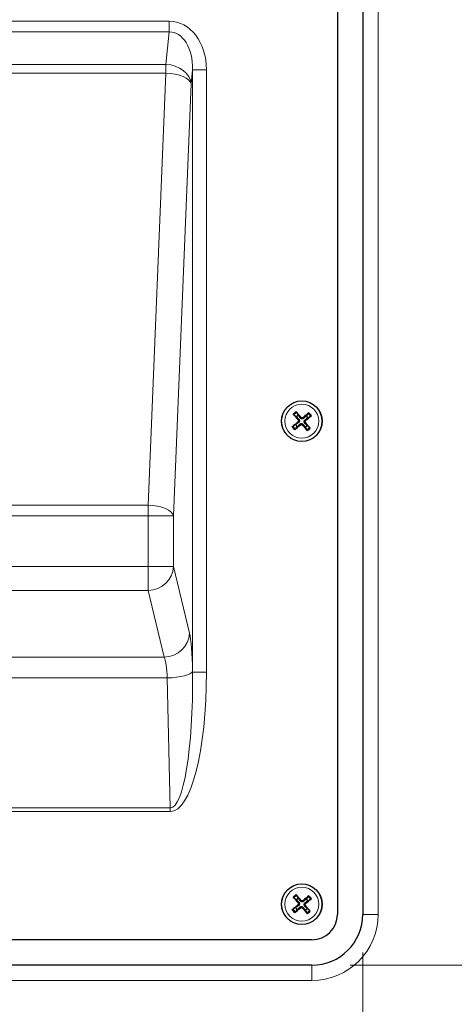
# Model space of a CAD drawing. Header units: millimetres. Extents: x -2236 to 4365, y 90 to 3088.
# Tile 17 of 39: x 760 to 845, y 1955 to 2149. Entities that reach past the tile are written whole.
import ezdxf

# ---------------------------------------------------------------- set-up
doc = ezdxf.new("R2010")
doc.units = ezdxf.units.MM
doc.header["$LTSCALE"] = 15
doc.layers.add('Quota (ISO)', color=7, linetype='Continuous', lineweight=15, true_color=0x008000)
doc.layers.add('Visibile sottile (ISO)', color=9, linetype='Continuous', lineweight=18, true_color=0x808080)
doc.layers.add('Visibile (ISO)', color=7, linetype='Continuous', lineweight=25)
doc.styles.add('Testo nota (ISO)', font='tahoma.ttf')
doc.dimstyles.new('Default (ISO)', dxfattribs={"dimscale": 15, "dimtxt": 2, "dimasz": 1.5, "dimexe": 2, "dimexo": 0.5, "dimgap": 0.5, "dimtad": 1, "dimtoh": 1, "dimrnd": 1e-08, "dimtxsty": 'Testo nota (ISO)', "dimblk": 'Filled-1', "dimcen": 0.09, "dimdle": 10, "dimclrd": 256, "dimclre": 256, "dimclrt": 256, "dimazin": 2, "dimtfac": 0.75, "dimtmove": 0, "dimatfit": 3, "dimfxl": 0, "dimtolj": 1, "dimtzin": 0, "dimlwd": -1, "dimlwe": -1, "dimarcsym": 0})

# ---------------------------------------------------------------- blocks, each defined once
blk = doc.blocks.new('Filled-1')
at = {"color": 0}
for p, q in [((0, 0), (-1, 0.3333)), ((-1, 0.3333), (-1, -0.3333)), ((-1, 0), (0, 0)), ((-1, -0.3333), (0, 0))]:
    blk.add_line(p, q, dxfattribs=at)
at = {"color": 0, "flags": 128}
blk.add_lwpolyline([(-1, -0.3333), (0, 0), (-1, 0.3333), (-1, -0.3333)], dxfattribs=at)
at = {"color": 0}
blk.add_solid([(-1, -0.3333), (0, 0), (-1, 0.3333), (-1, -0.3333)], dxfattribs=at)
blk = doc.blocks.new('*D19')
at = {"layer": 'Defpoints', "color": 0, "transparency": 16777216}
for p in [(2980.54, 2676.18), (-2236.49, 2219.75), (3189.41, 2061.87), (2980.54, 1763.32)]:
    blk.add_point(p, dxfattribs=at)
at = {"layer": 'Quota (ISO)', "transparency": 16777216}
for p, q in [((2988.02, 2676.83), (3200.94, 2695.46)), ((2988.02, 1762.66), (3200.94, 1744.03))]:
    blk.add_line(p, q, dxfattribs=at)
blk.add_arc((-2236.49, 2219.75), 5428.2, 355.23749, 4.76251, dxfattribs=at)
at = {"layer": 'Quota (ISO)', "transparency": 16777216, "xscale": 22.5, "yscale": 22.5, "zscale": 22.5}
for p, rotation in [((3171.05, 2692.85), 94.88125373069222), ((3171.05, 1746.65), 265.1187462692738)]:
    blk.add_blockref('Filled-1', p, dxfattribs=dict(at, rotation=rotation))
at = {"layer": 'Quota (ISO)', "transparency": 16777216, "insert": (3168.59, 2190.81), "char_height": 30, "attachment_point": 4, "rotation": 90, "style": 'Testo nota (ISO)'}
blk.add_mtext('\\A1;10°', dxfattribs=at)
blk = doc.blocks.new('*D27')
at = {"layer": 'Defpoints', "color": 0, "transparency": 16777216}
for p in [(817.46, 1962.75), (1016.11, 1962.75), (262.67, 1763.32)]:
    blk.add_point(p, dxfattribs=at)
at = {"layer": 'Quota (ISO)', "transparency": 16777216}
for p, q in [((824.96, 1962.75), (1046.11, 1962.75)), ((1016.11, 1940.25), (1016.11, 1909.93)), ((1016.11, 1785.82), (1016.11, 1816.13)), ((270.17, 1763.32), (1046.11, 1763.32))]:
    blk.add_line(p, q, dxfattribs=at)
at = {"layer": 'Quota (ISO)', "transparency": 16777216, "xscale": 22.5, "yscale": 22.5, "zscale": 22.5}
for p, rotation in [((1016.11, 1962.75), 90), ((1016.11, 1763.32), 270)]:
    blk.add_blockref('Filled-1', p, dxfattribs=dict(at, rotation=rotation))
at = {"layer": 'Quota (ISO)', "transparency": 16777216, "insert": (1016.11, 1823.63), "char_height": 30, "attachment_point": 4, "rotation": 90, "style": 'Testo nota (ISO)'}
blk.add_mtext('\\A1; 200', dxfattribs=at)
blk = doc.blocks.new('*D28')
at = {"layer": 'Defpoints', "color": 0, "transparency": 16777216}
for p in [(817.46, 2176.75), (1014.61, 2176.75), (817.46, 1962.75)]:
    blk.add_point(p, dxfattribs=at)
at = {"layer": 'Quota (ISO)', "transparency": 16777216}
for p, q in [((824.96, 2176.75), (1044.61, 2176.75)), ((1014.61, 2154.25), (1014.61, 2109.42)), ((1014.61, 1985.25), (1014.61, 2030.07)), ((824.96, 1962.75), (1044.61, 1962.75))]:
    blk.add_line(p, q, dxfattribs=at)
at = {"layer": 'Quota (ISO)', "transparency": 16777216, "xscale": 22.5, "yscale": 22.5, "zscale": 22.5}
for p, rotation in [((1014.61, 2176.75), 90), ((1014.61, 1962.75), 270)]:
    blk.add_blockref('Filled-1', p, dxfattribs=dict(at, rotation=rotation))
at = {"layer": 'Quota (ISO)', "transparency": 16777216, "insert": (1014.61, 2037.57), "char_height": 30, "attachment_point": 4, "rotation": 90, "style": 'Testo nota (ISO)'}
blk.add_mtext('\\A1;214', dxfattribs=at)
blk = doc.blocks.new('*D33')
at = {"layer": 'Defpoints', "color": 0, "transparency": 16777216}
for p in [(653.46, 1972.75), (827.46, 1972.75), (827.46, 1576.79)]:
    blk.add_point(p, dxfattribs=at)
at = {"layer": 'Quota (ISO)', "transparency": 16777216}
for p, q in [((653.46, 1965.25), (653.46, 1546.79)), ((827.46, 1965.25), (827.46, 1546.79)), ((675.96, 1576.79), (701.96, 1576.79)), ((804.96, 1576.79), (778.96, 1576.79))]:
    blk.add_line(p, q, dxfattribs=at)
at = {"layer": 'Quota (ISO)', "transparency": 16777216, "xscale": 22.5, "yscale": 22.5, "zscale": 22.5, "rotation": 180}
blk.add_blockref('Filled-1', (653.46, 1576.79), dxfattribs=at)
at = {"layer": 'Quota (ISO)', "transparency": 16777216, "xscale": 22.5, "yscale": 22.5, "zscale": 22.5}
blk.add_blockref('Filled-1', (827.46, 1576.79), dxfattribs=at)
at = {"layer": 'Quota (ISO)', "transparency": 16777216, "insert": (709.46, 1576.79), "char_height": 30, "attachment_point": 4, "style": 'Testo nota (ISO)'}
blk.add_mtext('\\A1;174', dxfattribs=at)
blk = doc.blocks.new('*D34')
at = {"layer": 'Defpoints', "color": 0, "transparency": 16777216}
for p in [(827.46, 1972.75), (926.17, 1826.86), (926.17, 1576.79)]:
    blk.add_point(p, dxfattribs=at)
at = {"layer": 'Quota (ISO)', "transparency": 16777216}
for p, q in [((827.46, 1965.25), (827.46, 1546.79)), ((926.17, 1819.36), (926.17, 1546.79)), ((849.96, 1576.79), (903.67, 1576.79)), ((926.17, 1576.79), (948.67, 1576.79))]:
    blk.add_line(p, q, dxfattribs=at)
at = {"layer": 'Quota (ISO)', "transparency": 16777216, "xscale": 22.5, "yscale": 22.5, "zscale": 22.5, "rotation": 180}
blk.add_blockref('Filled-1', (827.46, 1576.79), dxfattribs=at)
at = {"layer": 'Quota (ISO)', "transparency": 16777216, "xscale": 22.5, "yscale": 22.5, "zscale": 22.5}
blk.add_blockref('Filled-1', (926.17, 1576.79), dxfattribs=at)
at = {"layer": 'Quota (ISO)', "transparency": 16777216, "insert": (956.17, 1576.79), "char_height": 30, "attachment_point": 4, "style": 'Testo nota (ISO)'}
blk.add_mtext('\\A1; 98', dxfattribs=at)

msp = doc.modelspace()

# ---------------------------------------------------------------- linework, layer by layer
at = {"layer": 'Visibile (ISO)'}
for p, q in [((822.46, 2166.748), (822.46, 1972.748)), ((827.46, 2166.748), (827.46, 1972.748)), ((813.93, 2070.992), (814.403, 2070.612)), ((814.79, 2070.938), (814.497, 2071.469)), ((816.704, 2071.278), (816.325, 2070.805)), ((816.65, 2070.418), (817.181, 2070.711)), ((814.271, 2069.078), (813.74, 2068.785)), ((814.217, 2068.218), (814.596, 2068.691)), ((816.131, 2068.558), (816.423, 2068.027)), ((816.991, 2068.504), (816.517, 2068.884)), ((813.93, 1975.992), (814.403, 1975.612)), ((814.79, 1975.938), (814.497, 1976.469)), ((816.704, 1976.278), (816.325, 1975.805)), ((816.65, 1975.418), (817.181, 1975.711)), ((814.271, 1974.078), (813.74, 1973.785)), ((814.217, 1973.218), (814.596, 1973.691)), ((816.131, 1973.558), (816.423, 1973.027)), ((816.991, 1973.504), (816.517, 1973.884)), ((817.46, 1967.748), (663.46, 1967.748)), ((817.46, 1962.748), (663.46, 1962.748))]:
    msp.add_line(p, q, dxfattribs=at)
for centre in [(815.46, 2069.748), (815.46, 1974.748)]:
    msp.add_circle(centre, 4, dxfattribs=at)
for centre, radius, start, end in [((815.46, 2069.748), 1.365, 119.39455, 140.73558), ((815.46, 2069.748), 1.365, 29.39455, 50.73558), ((815.46, 2069.748), 1.365, 209.39455, 230.73558), ((815.46, 2069.748), 1.365, 299.39455, 320.73558), ((815.46, 1974.748), 1.365, 119.39455, 140.73558), ((815.46, 1974.748), 1.365, 29.39455, 50.73558), ((815.46, 1974.748), 1.365, 209.39455, 230.73558), ((815.46, 1974.748), 1.365, 299.39455, 320.73558), ((817.46, 1972.748), 5, 270, 0), ((817.46, 1972.748), 10, 270, 0)]:
    msp.add_arc(centre, radius, start, end, dxfattribs=at)
for centre, major_axis, start_param, end_param in [((815.606, 2069.875), (4.276, -4.891), 4.3752382, 4.6085636), ((815.31, 2069.626), (-4.086, 5.052), 4.8162143, 5.0495397), ((815.588, 2069.602), (-4.891, -4.276), 4.3752382, 4.6085636), ((815.339, 2069.899), (5.052, 4.086), 4.8162143, 5.0495397), ((815.582, 2069.597), (-5.052, -4.086), 4.8162143, 5.0495397), ((815.333, 2069.894), (4.891, 4.276), 4.3752382, 4.6085636), ((815.611, 2069.87), (4.086, -5.052), 4.8162143, 5.0495397), ((815.315, 2069.62), (-4.276, 4.891), 4.3752382, 4.6085636), ((815.606, 1974.875), (4.276, -4.891), 4.3752382, 4.6085636), ((815.31, 1974.626), (-4.086, 5.052), 4.8162143, 5.0495397), ((815.588, 1974.602), (-4.891, -4.276), 4.3752382, 4.6085636), ((815.339, 1974.899), (5.052, 4.086), 4.8162143, 5.0495397), ((815.582, 1974.597), (-5.052, -4.086), 4.8162143, 5.0495397), ((815.333, 1974.894), (4.891, 4.276), 4.3752382, 4.6085636), ((815.611, 1974.87), (4.086, -5.052), 4.8162143, 5.0495397), ((815.315, 1974.62), (-4.276, 4.891), 4.3752382, 4.6085636)]:
    msp.add_ellipse(centre, major_axis=major_axis, ratio=0.0871557, start_param=start_param, end_param=end_param, dxfattribs=at)
for points, knots in [([(813.93, 2070.992), (813.924, 2070.997), (813.915, 2071.004), (813.897, 2071.022), (813.882, 2071.037), (813.856, 2071.065), (813.839, 2071.083), (813.814, 2071.112), (813.8, 2071.128), (813.789, 2071.142)], [0.056834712, 0.056834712, 0.056834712, 0.056834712, 0.061827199, 0.061827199, 0.067997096, 0.067997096, 0.074241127, 0.074241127, 0.079631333, 0.079631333, 0.079631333, 0.079631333]), ([(814.374, 2071.633), (814.385, 2071.62), (814.399, 2071.604), (814.423, 2071.574), (814.438, 2071.554), (814.461, 2071.524), (814.473, 2071.507), (814.488, 2071.485), (814.494, 2071.476), (814.497, 2071.469)], [0.019494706, 0.019494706, 0.019494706, 0.019494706, 0.024884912, 0.024884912, 0.031128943, 0.031128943, 0.037298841, 0.037298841, 0.042291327, 0.042291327, 0.042291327, 0.042291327]), ([(815.838, 2070.339), (815.803, 2070.305), (815.76, 2070.276), (815.687, 2070.242), (815.651, 2070.23), (815.576, 2070.217), (815.537, 2070.215), (815.465, 2070.221), (815.426, 2070.23), (815.355, 2070.256), (815.322, 2070.274), (815.256, 2070.32), (815.219, 2070.355), (815.189, 2070.395)], [0.19663868, 0.19663868, 0.19663868, 0.19663868, 0.212003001, 0.212003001, 0.222939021, 0.222939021, 0.23387504, 0.23387504, 0.24481106, 0.24481106, 0.255747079, 0.255747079, 0.2711114, 0.2711114, 0.2711114, 0.2711114]), ([(815.724, 2070.469), (815.698, 2070.447), (815.665, 2070.428), (815.595, 2070.404), (815.557, 2070.4), (815.487, 2070.405), (815.451, 2070.414), (815.384, 2070.447), (815.354, 2070.47), (815.329, 2070.498), (815.327, 2070.501), (815.324, 2070.504)], [0, 0, 0, 0, 0.010484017, 0.010484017, 0.020968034, 0.020968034, 0.031445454, 0.031445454, 0.041922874, 0.041922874, 0.042989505, 0.042989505, 0.042989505, 0.042989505]), ([(816.704, 2071.278), (816.709, 2071.284), (816.717, 2071.293), (816.735, 2071.312), (816.749, 2071.326), (816.777, 2071.352), (816.795, 2071.369), (816.825, 2071.394), (816.84, 2071.408), (816.854, 2071.419)], [0.056834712, 0.056834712, 0.056834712, 0.056834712, 0.061827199, 0.061827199, 0.067997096, 0.067997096, 0.074241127, 0.074241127, 0.079631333, 0.079631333, 0.079631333, 0.079631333]), ([(817.346, 2070.835), (817.332, 2070.823), (817.316, 2070.81), (817.286, 2070.785), (817.267, 2070.77), (817.236, 2070.747), (817.22, 2070.735), (817.198, 2070.721), (817.188, 2070.715), (817.181, 2070.711)], [0.019494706, 0.019494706, 0.019494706, 0.019494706, 0.024884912, 0.024884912, 0.031128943, 0.031128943, 0.037298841, 0.037298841, 0.042291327, 0.042291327, 0.042291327, 0.042291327]), ([(813.575, 2068.661), (813.588, 2068.673), (813.604, 2068.686), (813.635, 2068.71), (813.654, 2068.726), (813.685, 2068.749), (813.701, 2068.76), (813.723, 2068.775), (813.733, 2068.781), (813.74, 2068.785)], [0.019494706, 0.019494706, 0.019494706, 0.019494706, 0.024884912, 0.024884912, 0.031128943, 0.031128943, 0.037298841, 0.037298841, 0.042291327, 0.042291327, 0.042291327, 0.042291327]), ([(814.739, 2070.012), (814.762, 2069.985), (814.781, 2069.953), (814.804, 2069.882), (814.808, 2069.845), (814.804, 2069.775), (814.794, 2069.738), (814.762, 2069.672), (814.739, 2069.642), (814.71, 2069.616), (814.707, 2069.614), (814.704, 2069.612)], [0, 0, 0, 0, 0.010484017, 0.010484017, 0.020968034, 0.020968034, 0.031445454, 0.031445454, 0.041922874, 0.041922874, 0.042989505, 0.042989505, 0.042989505, 0.042989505]), ([(814.87, 2070.126), (814.904, 2070.09), (814.932, 2070.048), (814.966, 2069.974), (814.978, 2069.939), (814.992, 2069.864), (814.993, 2069.825), (814.987, 2069.752), (814.979, 2069.714), (814.952, 2069.643), (814.935, 2069.61), (814.889, 2069.543), (814.853, 2069.506), (814.813, 2069.477)], [0.19663868, 0.19663868, 0.19663868, 0.19663868, 0.212003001, 0.212003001, 0.222939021, 0.222939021, 0.23387504, 0.23387504, 0.24481106, 0.24481106, 0.255747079, 0.255747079, 0.2711114, 0.2711114, 0.2711114, 0.2711114]), ([(815.083, 2069.157), (815.118, 2069.191), (815.161, 2069.22), (815.234, 2069.254), (815.27, 2069.265), (815.344, 2069.279), (815.383, 2069.281), (815.456, 2069.275), (815.494, 2069.266), (815.566, 2069.24), (815.599, 2069.222), (815.665, 2069.176), (815.702, 2069.141), (815.731, 2069.101)], [0.19663868, 0.19663868, 0.19663868, 0.19663868, 0.212003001, 0.212003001, 0.222939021, 0.222939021, 0.23387504, 0.23387504, 0.24481106, 0.24481106, 0.255747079, 0.255747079, 0.2711114, 0.2711114, 0.2711114, 0.2711114]), ([(815.197, 2069.027), (815.223, 2069.049), (815.256, 2069.068), (815.326, 2069.092), (815.364, 2069.096), (815.433, 2069.091), (815.47, 2069.082), (815.537, 2069.049), (815.566, 2069.026), (815.592, 2068.998), (815.594, 2068.995), (815.597, 2068.992)], [0, 0, 0, 0, 0.010484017, 0.010484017, 0.020968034, 0.020968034, 0.031445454, 0.031445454, 0.041922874, 0.041922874, 0.042989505, 0.042989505, 0.042989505, 0.042989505]), ([(816.051, 2069.37), (816.017, 2069.406), (815.989, 2069.448), (815.955, 2069.522), (815.943, 2069.557), (815.929, 2069.632), (815.927, 2069.671), (815.934, 2069.744), (815.942, 2069.782), (815.968, 2069.853), (815.986, 2069.886), (816.032, 2069.953), (816.068, 2069.99), (816.107, 2070.019)], [0.19663868, 0.19663868, 0.19663868, 0.19663868, 0.212003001, 0.212003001, 0.222939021, 0.222939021, 0.23387504, 0.23387504, 0.24481106, 0.24481106, 0.255747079, 0.255747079, 0.2711114, 0.2711114, 0.2711114, 0.2711114]), ([(816.182, 2069.484), (816.159, 2069.511), (816.14, 2069.543), (816.117, 2069.614), (816.112, 2069.651), (816.117, 2069.721), (816.126, 2069.758), (816.159, 2069.824), (816.182, 2069.854), (816.211, 2069.88), (816.214, 2069.882), (816.216, 2069.884)], [0, 0, 0, 0, 0.010484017, 0.010484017, 0.020968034, 0.020968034, 0.031445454, 0.031445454, 0.041922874, 0.041922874, 0.042989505, 0.042989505, 0.042989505, 0.042989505]), ([(816.991, 2068.504), (816.997, 2068.499), (817.005, 2068.492), (817.024, 2068.474), (817.039, 2068.459), (817.065, 2068.431), (817.081, 2068.413), (817.107, 2068.384), (817.12, 2068.368), (817.132, 2068.354)], [0.056834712, 0.056834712, 0.056834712, 0.056834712, 0.061827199, 0.061827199, 0.067997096, 0.067997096, 0.074241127, 0.074241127, 0.079631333, 0.079631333, 0.079631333, 0.079631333]), ([(814.217, 2068.218), (814.212, 2068.212), (814.204, 2068.203), (814.186, 2068.184), (814.171, 2068.17), (814.143, 2068.143), (814.125, 2068.127), (814.096, 2068.102), (814.08, 2068.088), (814.067, 2068.077)], [0.056834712, 0.056834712, 0.056834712, 0.056834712, 0.061827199, 0.061827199, 0.067997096, 0.067997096, 0.074241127, 0.074241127, 0.079631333, 0.079631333, 0.079631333, 0.079631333]), ([(816.547, 2067.863), (816.536, 2067.876), (816.522, 2067.892), (816.498, 2067.922), (816.483, 2067.941), (816.46, 2067.972), (816.448, 2067.989), (816.433, 2068.011), (816.427, 2068.02), (816.423, 2068.027)], [0.019494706, 0.019494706, 0.019494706, 0.019494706, 0.024884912, 0.024884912, 0.031128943, 0.031128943, 0.037298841, 0.037298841, 0.042291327, 0.042291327, 0.042291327, 0.042291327]), ([(813.93, 1975.992), (813.924, 1975.997), (813.915, 1976.004), (813.897, 1976.022), (813.882, 1976.037), (813.856, 1976.065), (813.839, 1976.083), (813.814, 1976.112), (813.8, 1976.128), (813.789, 1976.142)], [0.056834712, 0.056834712, 0.056834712, 0.056834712, 0.061827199, 0.061827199, 0.067997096, 0.067997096, 0.074241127, 0.074241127, 0.079631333, 0.079631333, 0.079631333, 0.079631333]), ([(814.374, 1976.633), (814.385, 1976.62), (814.399, 1976.604), (814.423, 1976.574), (814.438, 1976.554), (814.461, 1976.524), (814.473, 1976.507), (814.488, 1976.485), (814.494, 1976.476), (814.497, 1976.469)], [0.019494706, 0.019494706, 0.019494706, 0.019494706, 0.024884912, 0.024884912, 0.031128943, 0.031128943, 0.037298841, 0.037298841, 0.042291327, 0.042291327, 0.042291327, 0.042291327]), ([(815.838, 1975.339), (815.803, 1975.305), (815.76, 1975.276), (815.687, 1975.242), (815.651, 1975.23), (815.576, 1975.217), (815.537, 1975.215), (815.465, 1975.221), (815.426, 1975.23), (815.355, 1975.256), (815.322, 1975.274), (815.256, 1975.32), (815.219, 1975.355), (815.189, 1975.395)], [0.19663868, 0.19663868, 0.19663868, 0.19663868, 0.212003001, 0.212003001, 0.222939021, 0.222939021, 0.23387504, 0.23387504, 0.24481106, 0.24481106, 0.255747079, 0.255747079, 0.2711114, 0.2711114, 0.2711114, 0.2711114]), ([(815.724, 1975.469), (815.698, 1975.447), (815.665, 1975.428), (815.595, 1975.404), (815.557, 1975.4), (815.487, 1975.405), (815.451, 1975.414), (815.384, 1975.447), (815.354, 1975.47), (815.329, 1975.498), (815.327, 1975.501), (815.324, 1975.504)], [0, 0, 0, 0, 0.010484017, 0.010484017, 0.020968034, 0.020968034, 0.031445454, 0.031445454, 0.041922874, 0.041922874, 0.042989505, 0.042989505, 0.042989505, 0.042989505]), ([(816.704, 1976.278), (816.709, 1976.284), (816.717, 1976.293), (816.735, 1976.312), (816.749, 1976.326), (816.777, 1976.352), (816.795, 1976.369), (816.825, 1976.394), (816.84, 1976.408), (816.854, 1976.419)], [0.056834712, 0.056834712, 0.056834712, 0.056834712, 0.061827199, 0.061827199, 0.067997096, 0.067997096, 0.074241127, 0.074241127, 0.079631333, 0.079631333, 0.079631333, 0.079631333]), ([(817.346, 1975.835), (817.332, 1975.823), (817.316, 1975.81), (817.286, 1975.785), (817.267, 1975.77), (817.236, 1975.747), (817.22, 1975.735), (817.198, 1975.721), (817.188, 1975.715), (817.181, 1975.711)], [0.019494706, 0.019494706, 0.019494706, 0.019494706, 0.024884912, 0.024884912, 0.031128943, 0.031128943, 0.037298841, 0.037298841, 0.042291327, 0.042291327, 0.042291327, 0.042291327]), ([(813.575, 1973.661), (813.588, 1973.673), (813.604, 1973.686), (813.635, 1973.71), (813.654, 1973.726), (813.685, 1973.749), (813.701, 1973.76), (813.723, 1973.775), (813.733, 1973.781), (813.74, 1973.785)], [0.019494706, 0.019494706, 0.019494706, 0.019494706, 0.024884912, 0.024884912, 0.031128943, 0.031128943, 0.037298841, 0.037298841, 0.042291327, 0.042291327, 0.042291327, 0.042291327]), ([(814.739, 1975.012), (814.762, 1974.985), (814.781, 1974.953), (814.804, 1974.882), (814.808, 1974.845), (814.804, 1974.775), (814.794, 1974.738), (814.762, 1974.672), (814.739, 1974.642), (814.71, 1974.616), (814.707, 1974.614), (814.704, 1974.612)], [0, 0, 0, 0, 0.010484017, 0.010484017, 0.020968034, 0.020968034, 0.031445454, 0.031445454, 0.041922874, 0.041922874, 0.042989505, 0.042989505, 0.042989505, 0.042989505]), ([(814.87, 1975.126), (814.904, 1975.09), (814.932, 1975.048), (814.966, 1974.974), (814.978, 1974.939), (814.992, 1974.864), (814.993, 1974.825), (814.987, 1974.752), (814.979, 1974.714), (814.952, 1974.643), (814.935, 1974.61), (814.889, 1974.543), (814.853, 1974.506), (814.813, 1974.477)], [0.19663868, 0.19663868, 0.19663868, 0.19663868, 0.212003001, 0.212003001, 0.222939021, 0.222939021, 0.23387504, 0.23387504, 0.24481106, 0.24481106, 0.255747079, 0.255747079, 0.2711114, 0.2711114, 0.2711114, 0.2711114]), ([(815.083, 1974.157), (815.118, 1974.191), (815.161, 1974.22), (815.234, 1974.254), (815.27, 1974.265), (815.344, 1974.279), (815.383, 1974.281), (815.456, 1974.275), (815.494, 1974.266), (815.566, 1974.24), (815.599, 1974.222), (815.665, 1974.176), (815.702, 1974.141), (815.731, 1974.101)], [0.19663868, 0.19663868, 0.19663868, 0.19663868, 0.212003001, 0.212003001, 0.222939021, 0.222939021, 0.23387504, 0.23387504, 0.24481106, 0.24481106, 0.255747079, 0.255747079, 0.2711114, 0.2711114, 0.2711114, 0.2711114]), ([(815.197, 1974.027), (815.223, 1974.049), (815.256, 1974.068), (815.326, 1974.092), (815.364, 1974.096), (815.433, 1974.091), (815.47, 1974.082), (815.537, 1974.049), (815.566, 1974.026), (815.592, 1973.998), (815.594, 1973.995), (815.597, 1973.992)], [0, 0, 0, 0, 0.010484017, 0.010484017, 0.020968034, 0.020968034, 0.031445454, 0.031445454, 0.041922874, 0.041922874, 0.042989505, 0.042989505, 0.042989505, 0.042989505]), ([(816.051, 1974.37), (816.017, 1974.406), (815.989, 1974.448), (815.955, 1974.522), (815.943, 1974.557), (815.929, 1974.632), (815.927, 1974.671), (815.934, 1974.744), (815.942, 1974.782), (815.968, 1974.853), (815.986, 1974.886), (816.032, 1974.953), (816.068, 1974.99), (816.107, 1975.019)], [0.19663868, 0.19663868, 0.19663868, 0.19663868, 0.212003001, 0.212003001, 0.222939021, 0.222939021, 0.23387504, 0.23387504, 0.24481106, 0.24481106, 0.255747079, 0.255747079, 0.2711114, 0.2711114, 0.2711114, 0.2711114]), ([(816.182, 1974.484), (816.159, 1974.511), (816.14, 1974.543), (816.117, 1974.614), (816.112, 1974.651), (816.117, 1974.721), (816.126, 1974.758), (816.159, 1974.824), (816.182, 1974.854), (816.211, 1974.88), (816.214, 1974.882), (816.216, 1974.884)], [0, 0, 0, 0, 0.010484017, 0.010484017, 0.020968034, 0.020968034, 0.031445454, 0.031445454, 0.041922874, 0.041922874, 0.042989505, 0.042989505, 0.042989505, 0.042989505]), ([(816.991, 1973.504), (816.997, 1973.499), (817.005, 1973.492), (817.024, 1973.474), (817.039, 1973.459), (817.065, 1973.431), (817.081, 1973.413), (817.107, 1973.384), (817.12, 1973.368), (817.132, 1973.354)], [0.056834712, 0.056834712, 0.056834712, 0.056834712, 0.061827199, 0.061827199, 0.067997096, 0.067997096, 0.074241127, 0.074241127, 0.079631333, 0.079631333, 0.079631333, 0.079631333]), ([(814.217, 1973.218), (814.212, 1973.212), (814.204, 1973.203), (814.186, 1973.184), (814.171, 1973.17), (814.143, 1973.143), (814.125, 1973.127), (814.096, 1973.102), (814.08, 1973.088), (814.067, 1973.077)], [0.056834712, 0.056834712, 0.056834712, 0.056834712, 0.061827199, 0.061827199, 0.067997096, 0.067997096, 0.074241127, 0.074241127, 0.079631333, 0.079631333, 0.079631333, 0.079631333]), ([(816.547, 1972.863), (816.536, 1972.876), (816.522, 1972.892), (816.498, 1972.922), (816.483, 1972.941), (816.46, 1972.972), (816.448, 1972.989), (816.433, 1973.011), (816.427, 1973.02), (816.423, 1973.027)], [0.019494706, 0.019494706, 0.019494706, 0.019494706, 0.024884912, 0.024884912, 0.031128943, 0.031128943, 0.037298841, 0.037298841, 0.042291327, 0.042291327, 0.042291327, 0.042291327])]:
    msp.add_open_spline(points, degree=3, knots=knots, dxfattribs=at)
for points, weights in [([(814.403, 2070.612), (814.712, 2070.29), (814.87, 2070.126)], [1, 1.41024697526, 1.77428976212]), ([(815.189, 2070.395), (815.054, 2070.578), (814.79, 2070.938)], [1.77428976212, 1.41024697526, 1]), ([(816.325, 2070.805), (816.003, 2070.496), (815.838, 2070.339)], [1, 1.41024697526, 1.77428976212]), ([(816.107, 2070.019), (816.291, 2070.154), (816.65, 2070.418)], [1.77428976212, 1.41024697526, 1]), ([(814.813, 2069.477), (814.63, 2069.342), (814.271, 2069.078)], [1.77428976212, 1.41024697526, 1]), ([(814.596, 2068.691), (814.918, 2069), (815.083, 2069.157)], [1, 1.41024697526, 1.77428976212]), ([(815.731, 2069.101), (815.866, 2068.918), (816.131, 2068.558)], [1.77428976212, 1.41024697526, 1]), ([(816.517, 2068.884), (816.209, 2069.206), (816.051, 2069.37)], [1, 1.41024697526, 1.77428976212]), ([(814.403, 1975.612), (814.712, 1975.29), (814.87, 1975.126)], [1, 1.41024697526, 1.77428976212]), ([(815.189, 1975.395), (815.054, 1975.578), (814.79, 1975.938)], [1.77428976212, 1.41024697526, 1]), ([(816.325, 1975.805), (816.003, 1975.496), (815.838, 1975.339)], [1, 1.41024697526, 1.77428976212]), ([(816.107, 1975.019), (816.291, 1975.154), (816.65, 1975.418)], [1.77428976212, 1.41024697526, 1]), ([(814.813, 1974.477), (814.63, 1974.342), (814.271, 1974.078)], [1.77428976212, 1.41024697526, 1]), ([(814.596, 1973.691), (814.918, 1974), (815.083, 1974.157)], [1, 1.41024697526, 1.77428976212]), ([(815.731, 1974.101), (815.866, 1973.918), (816.131, 1973.558)], [1.77428976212, 1.41024697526, 1]), ([(816.517, 1973.884), (816.209, 1974.206), (816.051, 1974.37)], [1, 1.41024697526, 1.77428976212])]:
    msp.add_rational_spline(points, weights, degree=2, dxfattribs=at)
at = {"layer": 'Visibile sottile (ISO)'}
for p, q in [((830.46, 1972.748), (830.46, 2166.748)), ((789.386, 2148.429), (691.535, 2148.429)), ((789.386, 2146.323), (789.386, 2148.429)), ((691.535, 2146.323), (789.386, 2146.323)), ((789.386, 2146.323), (788.72, 2139.94)), ((788.72, 2139.94), (692.201, 2139.94)), ((692.201, 2138.223), (788.72, 2138.223)), ((788.72, 2138.223), (785.253, 2053.246)), ((788.72, 2138.223), (788.72, 2139.94)), ((793.701, 2136.11), (793.99, 2138.879)), ((796.729, 2138.879), (793.99, 2138.879)), ((793.99, 2138.879), (793.99, 2020.414)), ((796.729, 2020.414), (796.729, 2138.879)), ((790.234, 2051.133), (793.701, 2136.11)), ((815.324, 2070.504), (815.189, 2070.395)), ((815.724, 2070.469), (815.838, 2070.339)), ((814.704, 2069.612), (814.813, 2069.477)), ((814.739, 2070.012), (814.87, 2070.126)), ((815.197, 2069.027), (815.083, 2069.157)), ((815.597, 2068.992), (815.731, 2069.101)), ((816.182, 2069.484), (816.051, 2069.37)), ((816.216, 2069.884), (816.107, 2070.019)), ((785.253, 2053.246), (695.667, 2053.246)), ((785.253, 2051.133), (785.253, 2053.246)), ((695.667, 2051.133), (785.253, 2051.133)), ((790.234, 2051.133), (785.253, 2051.133)), ((785.253, 2051.133), (785.253, 2041.148)), ((790.234, 2041.148), (790.234, 2051.133)), ((785.253, 2041.148), (695.667, 2041.148)), ((785.253, 2036.45), (785.253, 2041.148)), ((785.253, 2041.148), (790.234, 2041.148)), ((793.386, 2028.036), (790.234, 2041.148)), ((695.667, 2036.45), (785.253, 2036.45)), ((785.253, 2036.45), (788.405, 2023.337)), ((788.405, 2023.337), (756.46, 2023.337)), ((793.99, 2020.414), (793.987, 2020.546)), ((793.99, 2020.414), (796.729, 2020.414)), ((789.006, 2019.252), (758.013, 2019.252)), ((789.006, 2019.252), (789.605, 1993.703)), ((789.605, 1993.703), (691.316, 1993.703)), ((691.316, 1992.991), (789.605, 1992.991)), ((789.605, 1992.991), (789.605, 1993.703)), ((815.324, 1975.504), (815.189, 1975.395)), ((815.724, 1975.469), (815.838, 1975.339)), ((814.704, 1974.612), (814.813, 1974.477)), ((814.739, 1975.012), (814.87, 1975.126)), ((815.197, 1974.027), (815.083, 1974.157)), ((815.597, 1973.992), (815.731, 1974.101)), ((816.182, 1974.484), (816.051, 1974.37)), ((816.216, 1974.884), (816.107, 1975.019)), ((830.46, 1972.748), (827.46, 1972.748)), ((817.46, 1959.748), (817.46, 1962.748)), ((663.46, 1959.748), (817.46, 1959.748))]:
    msp.add_line(p, q, dxfattribs=at)
for centre, radius in [((815.46, 2069.748), 3.961), ((815.46, 2069.748), 3.327), ((815.46, 1974.748), 3.961), ((815.46, 1974.748), 3.327)]:
    msp.add_circle(centre, radius, dxfattribs=at)
for centre, radius, start, end in [((815.46, 2069.748), 2.176, 119.95918, 140.17096), ((815.46, 2069.748), 1.972, 119.23021, 140.89992), ((815.46, 2069.748), 1.972, 29.23021, 50.89992), ((815.46, 2069.748), 2.176, 29.95918, 50.17096), ((815.46, 2069.748), 2.176, 209.95918, 230.17096), ((815.46, 2069.748), 1.972, 209.23021, 230.89992), ((815.46, 2069.748), 1.972, 299.23021, 320.89992), ((815.46, 2069.748), 2.176, 299.95918, 320.17096), ((815.46, 1974.748), 2.176, 119.95918, 140.17096), ((815.46, 1974.748), 1.972, 119.23021, 140.89992), ((815.46, 1974.748), 1.972, 29.23021, 50.89992), ((815.46, 1974.748), 2.176, 29.95918, 50.17096), ((815.46, 1974.748), 2.176, 209.95918, 230.17096), ((815.46, 1974.748), 1.972, 209.23021, 230.89992), ((815.46, 1974.748), 1.972, 299.23021, 320.89992), ((815.46, 1974.748), 2.176, 299.95918, 320.17096), ((817.46, 1972.748), 13, 270, 0)]:
    msp.add_arc(centre, radius, start, end, dxfattribs=at)
for centre, major_axis, ratio, start_param, end_param in [((788.95, 2138.312), (1.052, 10.085), 0.7643298, 4.8479657, 6.36271), ((788.95, 2138.312), (0.834, 7.994), 0.6220689, 4.8479657, 6.36271), ((788.72, 2136.11), (4.973, -0.519), 0.7643298, 0.1355767, 1.6503211), ((788.72, 2136.11), (4.996, -0.204), 0.4223297, 0.0963002, 1.5880243), ((785.253, 2051.133), (4.996, -0.204), 0.4223297, 0.0963002, 1.5880243), ((785.253, 2041.148), (4.862, 1.169), 0.936533, 4.4909628, 6.0319457), ((788.405, 2028.036), (4.862, 1.169), 0.936533, 4.4909628, 6.0319457), ((793.057, 2017.699), (0, 11), 0.0874887, 4.9741884, 5.9341195), ((788.076, 2017.699), (0, -6), 0.1603959, 1.8325957, 2.7925268), ((789.006, 2020.546), (4.999, 0.117), 0.2587527, 4.7063232, 6.1928338), ((788.95, 2022.935), (0.702, -29.943), 0.2587527, 6.2771196, 7.7636302), ((788.95, 2022.935), (0.685, -29.232), 0.1709998, 6.2771196, 7.7636302)]:
    msp.add_ellipse(centre, major_axis=major_axis, ratio=ratio, start_param=start_param, end_param=end_param, dxfattribs=at)

# ---------------------------------------------------------------- dimensions: what is measured, and where the dimension line sits
at = {"layer": 'Quota (ISO)'}
dim = msp.add_angular_dim_3p(base=(3189.409, 2061.87), center=(-2236.49, 2219.748), p1=(2980.544, 1763.317), p2=(2980.544, 2676.179), dimstyle='Default (ISO)', override={"dimgap": 0.5, "dimtoh": 0, "dimadec": 2, "dimtol": 0, "dimlim": 0, "dimtp": 0, "dimtm": 0, "dimtdec": 2}, dxfattribs=at)
dim.commit()
dim.dimension.update_dxf_attribs({"geometry": '*D19', "text_midpoint": (3191.706, 2219.748), "dimtype": 165})
dim = msp.add_linear_dim(base=(1014.613, 2176.748), p1=(817.46, 1962.748), p2=(817.46, 2176.748), angle=90, dimstyle='Default (ISO)', override={"dimgap": 0.5, "dimtad": 0, "dimtoh": 0, "dimdec": 2, "dimtol": 0, "dimlim": 0, "dimtp": 0, "dimtm": 0, "dimtdec": 2, "dimtofl": 0, "dimatfit": 1}, dxfattribs=at)
dim.commit()
dim.dimension.update_dxf_attribs({"geometry": '*D28', "text_midpoint": (1014.613, 2069.748), "dimtype": 160})
dim = msp.add_linear_dim(base=(827.46, 1576.789), p1=(653.46, 1972.748), p2=(827.46, 1972.748), dimstyle='Default (ISO)', override={"dimgap": 0.5, "dimtad": 0, "dimtoh": 0, "dimdec": 2, "dimtol": 0, "dimlim": 0, "dimtp": 0, "dimtm": 0, "dimtdec": 2, "dimtofl": 0, "dimatfit": 1}, dxfattribs=at)
dim.commit()
dim.dimension.update_dxf_attribs({"geometry": '*D33', "text_midpoint": (740.46, 1576.789), "dimtype": 160})
for base, p1, p2, angle, text, override, picture, middle in [((926.17, 1576.789), (827.46, 1972.748), (926.17, 1826.863), 180, ' 98', {"dimgap": 0.5, "dimtad": 0, "dimtoh": 0, "dimdec": 2, "dimtol": 0, "dimlim": 0, "dimtp": 0, "dimtm": 0, "dimtdec": 2, "dimtofl": 0, "dimatfit": 2}, '*D34', (984.397, 1576.789)), ((1016.113, 1962.748), (262.67, 1763.317), (817.46, 1962.748), 90, ' 200', {"dimgap": 0.5, "dimtad": 0, "dimtoh": 0, "dimdec": 2, "dimtol": 0, "dimlim": 0, "dimtp": 0, "dimtm": 0, "dimtdec": 2, "dimtofl": 0, "dimatfit": 1}, '*D27', (1016.113, 1863.032))]:
    dim = msp.add_linear_dim(base=base, p1=p1, p2=p2, angle=angle, text=text, dimstyle='Default (ISO)', override=override, dxfattribs=at)
    dim.commit()
    dim.dimension.update_dxf_attribs({"geometry": picture, "text_midpoint": middle, "dimtype": 160})

doc.saveas('drawing.dxf')
